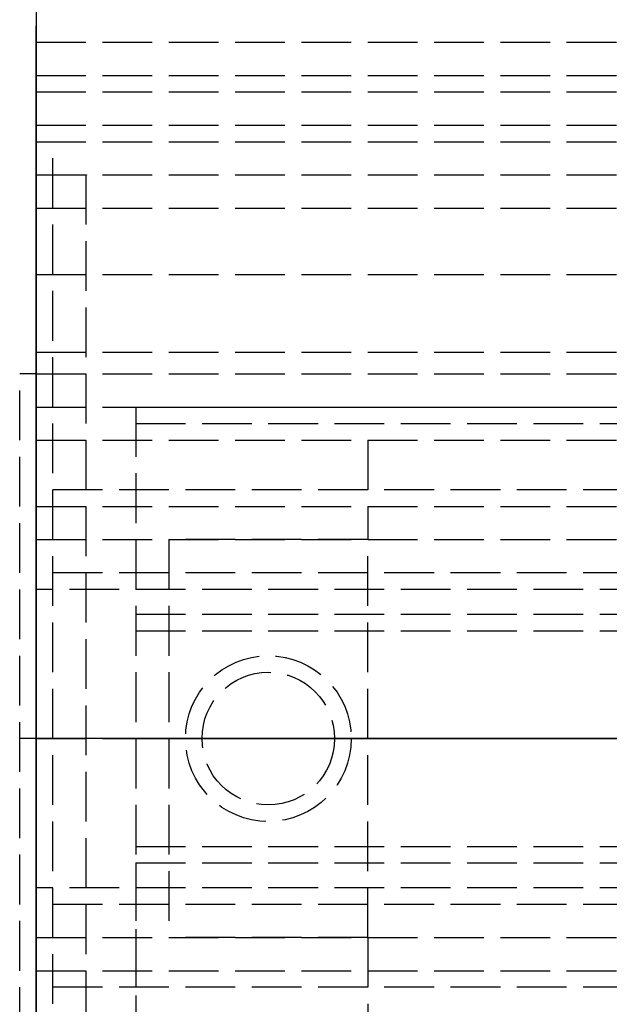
# Model space of a CAD drawing. Header units: millimetres. Extents: x 0 to 2050, y -94 to 94.
# Tile 3 of 12: x 0 to 17, y -8 to 22. Entities that reach past the tile are written whole.
import ezdxf

# ---------------------------------------------------------------- set-up
doc = ezdxf.new("R2010")
doc.units = ezdxf.units.MM
doc.header["$LTSCALE"] = 10
doc.linetypes.add('ALLCAD_Strich', pattern=[0.2, 0.15, -0.05])
for name, color, linetype in [('BESCH_KONT_sich_schn_ansi_2d', 40, 'Continuous'), ('BESCH_KONT_sich_schn_grun_2d', 10, 'Continuous'), ('BESCH_KONT_sich_schn_seit_2d', 160, 'Continuous')]:
    doc.layers.add(name, color=color, linetype=linetype)

msp = doc.modelspace()

# ---------------------------------------------------------------- linework, layer by layer
at = {"layer": 'BESCH_KONT_sich_schn_ansi_2d', "linetype": 'ALLCAD_Strich'}
for p, q in [((0, 0, 23.5), (-0.5, 0, 23.5)), ((-0.5, 0, 6), (-0.5, 0, 23.5)), ((0, 0, 6), (-0.5, 0, 6)), ((0, 0, 7), (0, 0, 6)), ((0, 0, 2312.5), (995, 0, 2312.5)), ((0, 0, 2312.5), (0, 0, 2360)), ((0, 0, 2360), (2050, 0, 2360)), ((2050, 0, 2410), (0, 0, 2410)), ((0, 0, 2410), (0, 0, 2360)), ((0, 0, 6), (0, 0, 7)), ((0, 0, 6), (995, 0, 6)), ((0, 0, 7), (0, 0, 2307)), ((0, 0, 7), (995, 0, 7)), ((995, 0, 2307), (0, 0, 2307)), ((0, 0, 2312), (80.5, 0, 2312)), ((0, 0, 2312), (0, 0, 2312.5)), ((10, 0, 21), (0, 0, 21)), ((10, 0, 22.5), (0, 0, 22.5)), ((0, 0, 2277), (3, 0, 2277)), ((0, 0, 23), (1055, 0, 23)), ((0, 0, 24), (1055, 0, 24)), ((0, 0, 2277), (3, 0, 2277)), ((0, 0, 24), (1055, 0, 24)), ((0, 0, 2346), (2050, 0, 2346)), ((0, 0, 2349), (2050, 0, 2349)), ((0, 0, 2352.5), (2050, 0, 2352.5)), ((0, 0, 2356.5), (2050, 0, 2356.5)), ((0, 0, 2358), (2050, 0, 2358)), ((0, 0, 2355.5), (2050, 0, 2355.5)), ((0, 0, 2357), (2050, 0, 2357)), ((0, 0, 2314), (2050, 0, 2314)), ((0, 0, 2315.5), (2050, 0, 2315.5)), ((253.907, 0, 2354.5), (0, 0, 2354.5)), ((2050, 0, 2353.5), (0, 0, 2353.5)), ((0, 0, 2348), (2050, 0, 2348)), ((0, 0, 2349.45), (2050, 0, 2349.45)), ((0, 0, 2347.5), (2050, 0, 2347.5)), ((32.5, 0, 2351), (0, 0, 2351)), ((0.002, 0, 7.003), (0.002, 0, 7.005)), ((0.002, 0, 2355.505), (0.002, 0, 2355.503)), ((0.002, 0, 2350.997), (0.002, 0, 2350.995)), ((0.003, 0, 7.008), (0.003, 0, 7.008)), ((0.003, 0, 7.007), (0.003, 0, 7.007)), ((0.003, 0, 7.002), (0.003, 0, 7.002)), ((0.003, 0, 2355.502), (0.003, 0, 2355.502)), ((0.003, 0, 2355.507), (0.003, 0, 2355.507)), ((0.003, 0, 2355.508), (0.003, 0, 2355.508)), ((0.003, 0, 2350.993), (0.003, 0, 2350.993)), ((0.003, 0, 2350.998), (0.003, 0, 2350.998)), ((0.003, 0, 2350.992), (0.003, 0, 2350.992)), ((0.004, 0, 7.005), (0.004, 0, 7.003)), ((0.004, 0, 2355.505), (0.004, 0, 2355.503)), ((0.004, 0, 2350.997), (0.004, 0, 2350.995)), ((0.006, 0, 7.003), (0.006, 0, 7.005)), ((0.006, 0, 2355.503), (0.006, 0, 2355.505)), ((0.006, 0, 2350.995), (0.006, 0, 2350.997)), ((0.007, 0, 7.006), (0.007, 0, 7.005)), ((0.007, 0, 2355.508), (0.007, 0, 2355.5)), ((0.007, 0, 2355.5), (0.009, 0, 2355.5)), ((0.011, 0, 2355.508), (0.007, 0, 2355.508)), ((0.007, 0, 2351), (0.007, 0, 2350.992)), ((0.007, 0, 2350.992), (0.009, 0, 2350.992)), ((0.011, 0, 2351), (0.007, 0, 2351)), ((0.009, 0, 7.003), (0.011, 0, 7.003)), ((0.009, 0, 7.005), (0.009, 0, 7.005)), ((0.013, 0, 7.008), (0.009, 0, 7.008)), ((0.009, 0, 2355.506), (0.01, 0, 2355.506)), ((0.01, 0, 2355.504), (0.009, 0, 2355.504)), ((0.009, 0, 2355.504), (0.009, 0, 2355.506)), ((0.009, 0, 2355.5), (0.009, 0, 2355.503)), ((0.009, 0, 2355.503), (0.011, 0, 2355.503)), ((0.009, 0, 2350.998), (0.01, 0, 2350.998)), ((0.01, 0, 2350.996), (0.009, 0, 2350.996)), ((0.009, 0, 2350.996), (0.009, 0, 2350.998)), ((0.009, 0, 2350.992), (0.009, 0, 2350.995)), ((0.009, 0, 2350.995), (0.011, 0, 2350.995)), ((0.01, 0, 7.006), (0.011, 0, 7.006)), ((0.011, 0, 7.004), (0.01, 0, 7.004)), ((0.011, 0, 7.003), (0.011, 0, 7)), ((0.011, 0, 7), (0.013, 0, 7)), ((0.011, 0, 7.006), (0.011, 0, 7.004)), ((0.011, 0, 2355.505), (0.011, 0, 2355.505)), ((0.011, 0, 2350.997), (0.011, 0, 2350.997)), ((0.013, 0, 7), (0.013, 0, 7.008)), ((0.013, 0, 2355.505), (0.013, 0, 2355.506)), ((0.013, 0, 2350.997), (0.013, 0, 2350.998)), ((0.014, 0, 7.005), (0.014, 0, 7.003)), ((0.014, 0, 2355.503), (0.014, 0, 2355.505)), ((0.014, 0, 2350.995), (0.014, 0, 2350.997)), ((0.016, 0, 7.003), (0.016, 0, 7.005)), ((0.016, 0, 2355.505), (0.016, 0, 2355.503)), ((0.016, 0, 2350.997), (0.016, 0, 2350.995)), ((0.017, 0, 7.008), (0.017, 0, 7.008)), ((0.017, 0, 7.007), (0.017, 0, 7.007)), ((0.017, 0, 7.002), (0.017, 0, 7.002)), ((0.017, 0, 2355.502), (0.017, 0, 2355.502)), ((0.017, 0, 2355.507), (0.017, 0, 2355.507)), ((0.017, 0, 2355.508), (0.017, 0, 2355.508)), ((0.017, 0, 2350.993), (0.017, 0, 2350.993)), ((0.017, 0, 2350.998), (0.017, 0, 2350.998)), ((0.017, 0, 2350.992), (0.017, 0, 2350.992)), ((0.018, 0, 7.005), (0.018, 0, 7.003)), ((0.018, 0, 2355.505), (0.018, 0, 2355.503)), ((0.018, 0, 2350.997), (0.018, 0, 2350.995)), ((0.02, 0, 7.003), (0.02, 0, 7.005)), ((0.02, 0, 2355.503), (0.02, 0, 2355.505)), ((0.02, 0, 2350.995), (0.02, 0, 2350.997)), ((80, 0, 2320), (0.5, 0, 2320)), ((0.5, 0, 2312.5), (0.5, 0, 2320)), ((1.5, 0, 2312.5), (1.5, 0, 2320)), ((1.502, 0, 2312.505), (1.502, 0, 2312.503)), ((1.503, 0, 2312.502), (1.503, 0, 2312.502)), ((1.503, 0, 2312.507), (1.503, 0, 2312.507)), ((1.503, 0, 2312.508), (1.503, 0, 2312.508)), ((1.504, 0, 2312.505), (1.504, 0, 2312.503)), ((1.506, 0, 2312.503), (1.506, 0, 2312.505)), ((1.507, 0, 2312.508), (1.507, 0, 2312.5)), ((1.507, 0, 2312.5), (1.509, 0, 2312.5)), ((1.511, 0, 2312.508), (1.507, 0, 2312.508)), ((1.509, 0, 2312.506), (1.51, 0, 2312.506)), ((1.51, 0, 2312.504), (1.509, 0, 2312.504)), ((1.509, 0, 2312.504), (1.509, 0, 2312.506)), ((1.509, 0, 2312.5), (1.509, 0, 2312.503)), ((1.509, 0, 2312.503), (1.511, 0, 2312.503)), ((1.511, 0, 2312.505), (1.511, 0, 2312.505)), ((1.513, 0, 2312.505), (1.513, 0, 2312.506)), ((1.514, 0, 2312.503), (1.514, 0, 2312.505)), ((1.516, 0, 2312.505), (1.516, 0, 2312.503)), ((1.517, 0, 2312.502), (1.517, 0, 2312.502)), ((1.517, 0, 2312.507), (1.517, 0, 2312.507)), ((1.517, 0, 2312.508), (1.517, 0, 2312.508)), ((1.518, 0, 2312.505), (1.518, 0, 2312.503)), ((1.52, 0, 2312.503), (1.52, 0, 2312.505)), ((3, 0, 2277.008), (3.005, 0, 2277.008)), ((3, 0, 2277.005), (3.005, 0, 2277.005)), ((3, 0, 2277.005), (3.005, 0, 2277.005)), ((3, 0, 2277.004), (3.005, 0, 2277.004)), ((3.005, 0, 2277.006), (3, 0, 2277.006)), ((3, 0, 2277), (3.005, 0, 2277)), ((3, 0, 2277.003), (3.005, 0, 2277.003)), ((3, 0, 2277.005), (3.005, 0, 2277.005)), ((3, 0, 2277.006), (3.005, 0, 2277.006)), ((3, 0, 2277.002), (3.005, 0, 2277.002)), ((3, 0, 2277.008), (3.005, 0, 2277.008)), ((3, 0, 2277.005), (3.005, 0, 2277.005)), ((3, 0, 2277.003), (3.005, 0, 2277.003)), ((3, 0, 2277), (3.005, 0, 2277)), ((3, 0, 2277.007), (3.005, 0, 2277.007)), ((3, 0, 2307), (3, 0, 2277)), ((3, 0, 2290), (136, 0, 2290)), ((3, 0, 2305), (136, 0, 2305)), ((3, 0, 2288), (136, 0, 2288)), ((3, 0, 2306), (136, 0, 2306)), ((3, 0, 2307), (3, 0, 2306)), ((3, 0, 2305), (136, 0, 2305)), ((3, 0, 2290), (136, 0, 2290)), ((3, 0, 2277), (3, 0, 2283)), ((140, 0, 2283), (3, 0, 2283)), ((3.005, 0, 2277.008), (3.005, 0, 2277.005)), ((3.005, 0, 2277.003), (3.005, 0, 2277.005)), ((3.005, 0, 2277.003), (3.005, 0, 2277)), ((10, 0, 2354.5), (4, 0, 2354.5)), ((4, 0, 2356.5), (4, 0, 2354.5)), ((4.5, 0, 2350.5), (9.5, 0, 2350.5)), ((4.5, 0, 2351), (4.5, 0, 2350.5)), ((5, 0, 2356.5), (5, 0, 2351)), ((5, 0, 2356.5), (5, 0, 2354.5)), ((5, 0, 2353.5), (5, 0, 2351)), ((9, 0, 2356.5), (9, 0, 2351)), ((9, 0, 2356.5), (9, 0, 2354.5)), ((9, 0, 2353.5), (9, 0, 2351)), ((9.5, 0, 2351), (9.5, 0, 2350.5)), ((10, 0, 22.5), (10, 0, 6)), ((10, 0, 2354.5), (10, 0, 2356.5))]:
    msp.add_line(p, q, dxfattribs=at)
at = {"layer": 'BESCH_KONT_sich_schn_ansi_2d', "linetype": 'ALLCAD_Strich', "extrusion": (0, -1, 0)}
for centre, radius, start, end in [((0.003, 7.005), 0.00271, 90, 180), ((0.003, 7.003), 0.00271, 180, 270), ((0.003, 2355.503), 0.00116, 180, 270), ((0.003, 2355.505), 0.00116, 90, 180), ((0.003, 2350.995), 0.00116, 180, 270), ((0.003, 2350.997), 0.00116, 90, 180), ((0.003, 7.003), 0.00271, 270, 360), ((0.003, 7.005), 0.00271, 0, 90), ((0.003, 2355.503), 0.00271, 270, 0), ((0.003, 2355.505), 0.00271, 0, 90), ((0.003, 2350.995), 0.00271, 270, 0), ((0.003, 2350.997), 0.00271, 360, 90), ((0.009, 7.006), 0.00217, 90, 180), ((0.009, 7.005), 0.00217, 180, 270), ((0.011, 2355.505), 0.00217, 270, 0), ((0.011, 2355.506), 0.00217, 360, 90), ((0.011, 2350.997), 0.00217, 270, 360), ((0.011, 2350.998), 0.00217, 0, 90), ((0.017, 7.005), 0.00271, 90, 180), ((0.017, 7.003), 0.00271, 180, 270), ((0.017, 2355.503), 0.00116, 180, 270), ((0.017, 2355.505), 0.00116, 90, 180), ((0.017, 2350.995), 0.00116, 180, 270), ((0.017, 2350.997), 0.00116, 90, 180), ((0.017, 7.003), 0.00271, 270, 360), ((0.017, 7.005), 0.00271, 0, 90), ((0.017, 2355.503), 0.00271, 270, 0), ((0.017, 2355.505), 0.00271, 0, 90), ((0.017, 2350.995), 0.00271, 270, 0), ((0.017, 2350.997), 0.00271, 360, 90), ((1.503, 2312.503), 0.00116, 180, 270), ((1.503, 2312.505), 0.00116, 90, 180), ((1.503, 2312.503), 0.00271, 270, 0), ((1.503, 2312.505), 0.00271, 360, 90), ((1.511, 2312.505), 0.00217, 270, 360), ((1.511, 2312.506), 0.00217, 0, 90), ((1.517, 2312.503), 0.00116, 180, 270), ((1.517, 2312.505), 0.00116, 90, 180), ((1.517, 2312.503), 0.00271, 270, 0), ((1.517, 2312.505), 0.00271, 360, 90)]:
    msp.add_arc(centre, radius, start, end, dxfattribs=at)
at = {"layer": 'BESCH_KONT_sich_schn_ansi_2d', "linetype": 'ALLCAD_Strich', "extrusion": (0, 1, 0)}
for centre, radius, start, end in [((-0.003, 2355.505), 0.00271, 0, 90), ((-0.003, 2355.503), 0.00271, 270, 0), ((-0.003, 2350.997), 0.00271, 360, 90), ((-0.003, 2350.995), 0.00271, 270, 0), ((-20, 2346.5), 20, 270, 360), ((-0.003, 7.005), 0.00116, 360, 90), ((-0.003, 7.003), 0.00116, 270, 0), ((-0.003, 7.005), 0.00116, 90, 180), ((-0.003, 7.003), 0.00116, 180, 270), ((-0.003, 2355.505), 0.00116, 90, 180), ((-0.003, 2355.503), 0.00116, 180, 270), ((-0.003, 2350.997), 0.00116, 90, 180), ((-0.003, 2350.995), 0.00116, 180, 270), ((-0.01, 7.005), 0.00093, 270, 0), ((-0.01, 7.005), 0.00093, 0, 90), ((-0.01, 2355.505), 0.00093, 90, 180), ((-0.01, 2355.505), 0.00093, 180, 270), ((-0.01, 2350.997), 0.00093, 90, 180), ((-0.01, 2350.997), 0.00093, 180, 270), ((-0.017, 2355.505), 0.00271, 0, 90), ((-0.017, 2355.503), 0.00271, 270, 0), ((-0.017, 2350.997), 0.00271, 360, 90), ((-0.017, 2350.995), 0.00271, 270, 0), ((-0.017, 7.005), 0.00116, 360, 90), ((-0.017, 7.003), 0.00116, 270, 0), ((-0.017, 7.005), 0.00116, 90, 180), ((-0.017, 7.003), 0.00116, 180, 270), ((-0.017, 2355.505), 0.00116, 90, 180), ((-0.017, 2355.503), 0.00116, 180, 270), ((-0.017, 2350.997), 0.00116, 90, 180), ((-0.017, 2350.995), 0.00116, 180, 270), ((-1.503, 2312.505), 0.00271, 360, 90), ((-1.503, 2312.503), 0.00271, 270, 0), ((-1.503, 2312.505), 0.00116, 90, 180), ((-1.503, 2312.503), 0.00116, 180, 270), ((-1.51, 2312.505), 0.00093, 90, 180), ((-1.51, 2312.505), 0.00093, 180, 270), ((-1.517, 2312.505), 0.00271, 360, 90), ((-1.517, 2312.503), 0.00271, 270, 0), ((-1.517, 2312.505), 0.00116, 90, 180), ((-1.517, 2312.503), 0.00116, 180, 270)]:
    msp.add_arc(centre, radius, start, end, dxfattribs=at)
at = {"layer": 'BESCH_KONT_sich_schn_grun_2d', "linetype": 'ALLCAD_Strich'}
for p, q in [((0, 94), (0, -94)), ((0, 21), (2050, 21)), ((0, 20), (1055, 20)), ((0, 19.5), (2050, 19.5)), ((0.003, 19.495), (0, 19.495)), ((0.002, 19.5), (0.002, 19.495)), ((0.003, 19.5), (0.003, 19.495)), ((0.003, 19.5), (0.003, 19.495)), ((0.003, 19.5), (0.003, 19.495)), ((0.003, 19.5), (0.003, 19.495)), ((0.003, 19.495), (0.006, 19.495)), ((0.003, 19.495), (0.003, 19.495)), ((0.004, 19.5), (0.004, 19.495)), ((0.006, 19.5), (0.006, 19.495)), ((0.007, 19.5), (0.007, 19.495)), ((0.011, 19.495), (0.007, 19.495)), ((0.009, 19.495), (0.009, 19.5)), ((0.009, 19.5), (0.009, 19.495)), ((0.01, 19.5), (0.01, 19.495)), ((0.011, 19.5), (0.011, 19.495)), ((0.011, 19.5), (0.011, 19.495)), ((0.011, 19.495), (0.013, 19.495)), ((0.013, 19.5), (0.013, 19.495)), ((0.014, 19.5), (0.014, 19.495)), ((0.017, 19.495), (0.014, 19.495)), ((0.016, 19.5), (0.016, 19.495)), ((0.017, 19.5), (0.017, 19.495)), ((0.017, 19.5), (0.017, 19.495)), ((0.017, 19.5), (0.017, 19.495)), ((0.017, 19.5), (0.017, 19.495)), ((0.017, 19.495), (0.02, 19.495)), ((0.017, 19.495), (0.017, 19.495)), ((0.018, 19.5), (0.018, 19.495)), ((0.02, 19.5), (0.02, 19.495)), ((0, 18.5), (2050, 18.5)), ((0, 18), (2050, 18)), ((0.5, -18), (0.5, 18)), ((0, 17), (2050, 17)), ((1.5, 17), (1.5, -17)), ((1.503, 16.995), (1.5, 16.995)), ((1.502, 17), (1.502, 16.995)), ((1.503, 17), (1.503, 16.995)), ((1.503, 17), (1.503, 16.995)), ((1.503, 17), (1.503, 16.995)), ((1.503, 17), (1.503, 16.995)), ((1.503, 16.995), (1.506, 16.995)), ((1.503, 16.995), (1.503, 16.995)), ((1.504, 17), (1.504, 16.995)), ((1.506, 17), (1.506, 16.995)), ((1.507, 17), (1.507, 16.995)), ((1.511, 16.995), (1.507, 16.995)), ((1.509, 16.995), (1.509, 17)), ((1.509, 17), (1.509, 16.995)), ((1.51, 17), (1.51, 16.995)), ((1.511, 17), (1.511, 16.995)), ((1.511, 17), (1.511, 16.995)), ((1.511, 16.995), (1.513, 16.995)), ((1.513, 17), (1.513, 16.995)), ((1.514, 17), (1.514, 16.995)), ((1.517, 16.995), (1.514, 16.995)), ((1.516, 17), (1.516, 16.995)), ((1.517, 17), (1.517, 16.995)), ((1.517, 17), (1.517, 16.995)), ((1.517, 17), (1.517, 16.995)), ((1.517, 17), (1.517, 16.995)), ((1.517, 16.995), (1.52, 16.995)), ((1.517, 16.995), (1.517, 16.995)), ((1.518, 17), (1.518, 16.995)), ((1.52, 17), (1.52, 16.995)), ((0, 16), (2050, 16)), ((0, 14), (2050, 14)), ((0, 11.65), (2050, 11.65)), ((0, 11), (-0.5, 11)), ((-0.5, -11), (-0.5, 11)), ((0, 11), (2050, 11)), ((0.003, 10.005), (0, 10.005)), ((0, 10), (3, 10)), ((0, 10), (140, 10)), ((0.002, 10), (0.002, 10.005)), ((0.003, 10), (0.003, 10.005)), ((0.003, 10), (0.003, 10.005)), ((0.003, 10.005), (0.003, 10.005)), ((0.003, 10.005), (0.006, 10.005)), ((0.003, 10), (0.003, 10.005)), ((0.003, 10), (0.003, 10.005)), ((0.004, 10), (0.004, 10.005)), ((0.006, 10), (0.006, 10.005)), ((0.009, 10.005), (0.007, 10.005)), ((0.007, 10), (0.007, 10.005)), ((0.009, 10.005), (0.013, 10.005)), ((0.009, 10), (0.009, 10.005)), ((0.009, 10), (0.009, 10.005)), ((0.01, 10), (0.01, 10.005)), ((0.011, 10.005), (0.011, 10)), ((0.011, 10), (0.011, 10.005)), ((0.013, 10), (0.013, 10.005)), ((0.014, 10), (0.014, 10.005)), ((0.017, 10.005), (0.014, 10.005)), ((0.016, 10), (0.016, 10.005)), ((0.017, 10), (0.017, 10.005)), ((0.017, 10), (0.017, 10.005)), ((0.017, 10.005), (0.017, 10.005)), ((0.017, 10.005), (0.02, 10.005)), ((0.017, 10), (0.017, 10.005)), ((0.017, 10), (0.017, 10.005)), ((0.018, 10), (0.018, 10.005)), ((0.02, 10), (0.02, 10.005)), ((3, 10), (3, -10)), ((3, 10), (3, 3.75)), ((3, 10), (136, 10)), ((3, 9.998), (3.005, 9.998)), ((3, 9.997), (3.005, 9.997)), ((3, 9.997), (3.005, 9.997)), ((3, 9.997), (3.005, 9.997)), ((3, 9.997), (3.005, 9.997)), ((3, 9.996), (3.005, 9.996)), ((3, 9.994), (3.005, 9.994)), ((3, 9.993), (3.005, 9.993)), ((3, 9.991), (3.005, 9.991)), ((3, 9.991), (3.005, 9.991)), ((3, 9.99), (3.005, 9.99)), ((3.005, 9.989), (3, 9.989)), ((3, 9.989), (3.005, 9.989)), ((3, 9.987), (3.005, 9.987)), ((3, 9.986), (3.005, 9.986)), ((3, 9.984), (3.005, 9.984)), ((3, 9.983), (3.005, 9.983)), ((3, 9.983), (3.005, 9.983)), ((3, 9.983), (3.005, 9.983)), ((3, 9.983), (3.005, 9.983)), ((3, 9.982), (3.005, 9.982)), ((3, 9.98), (3.005, 9.98)), ((3.005, 9.997), (3.005, 10)), ((3.005, 9.997), (3.005, 9.997)), ((3.005, 9.997), (3.005, 9.994)), ((3.005, 9.991), (3.005, 9.993)), ((3.005, 9.991), (3.005, 9.987)), ((3.005, 9.983), (3.005, 9.986)), ((3.005, 9.983), (3.005, 9.983)), ((3.005, 9.983), (3.005, 9.98)), ((3, 9.5), (80, 9.5)), ((0, 9), (1055, 9)), ((10, 9), (10, 6)), ((2050, 7.5), (0, 7.5)), ((0, 7), (35, 7)), ((0, 6), (2050, 6)), ((10, 6), (4, 6)), ((4, 6), (4, -6)), ((10, -6), (10, 6)), ((2050, 5), (0, 5)), ((0.003, 4.5), (0, 4.5)), ((0.003, 4.495), (0, 4.495)), ((0.002, 4.5), (0.002, 4.495)), ((0.017, 4.5), (0.003, 4.5)), ((0.003, 4.5), (0.003, 4.5)), ((0.003, 4.5), (0.003, 4.495)), ((0.003, 4.5), (0.003, 4.495)), ((0.003, 4.5), (0.003, 4.495)), ((0.003, 4.5), (0.003, 4.5)), ((0.003, 4.5), (0.003, 4.5)), ((0.003, 4.495), (0.003, 4.5)), ((0.003, 4.495), (0.006, 4.495)), ((0.003, 4.495), (0.003, 4.495)), ((0.004, 4.5), (0.004, 4.495)), ((0.006, 4.5), (0.006, 4.495)), ((0.007, 4.5), (0.007, 4.495)), ((0.011, 4.495), (0.007, 4.495)), ((0.009, 4.495), (0.009, 4.5)), ((0.009, 4.5), (0.009, 4.495)), ((0.01, 4.5), (0.01, 4.495)), ((0.011, 4.5), (0.011, 4.495)), ((0.011, 4.5), (0.011, 4.495)), ((0.011, 4.495), (0.013, 4.495)), ((0.013, 4.5), (0.013, 4.495)), ((0.014, 4.5), (0.014, 4.495)), ((0.017, 4.495), (0.014, 4.495)), ((0.016, 4.5), (0.016, 4.495)), ((32.5, 4.5), (0.017, 4.5)), ((0.017, 4.495), (0.017, 4.5)), ((0.017, 4.5), (0.017, 4.495)), ((0.017, 4.5), (0.017, 4.5)), ((0.017, 4.5), (0.017, 4.495)), ((0.017, 4.5), (0.017, 4.495)), ((0.017, 4.5), (0.017, 4.5)), ((0.017, 4.5), (0.017, 4.5)), ((0.017, 4.495), (0.017, 4.495)), ((0.017, 4.495), (0.02, 4.495)), ((0.018, 4.5), (0.018, 4.495)), ((0.02, 4.5), (0.02, 4.495)), ((3, 3.75), (136, 3.75)), ((3, 3.25), (136, 3.25)), ((3, -3.25), (136, -3.25)), ((3, -3.75), (3, -10)), ((3, -3.75), (136, -3.75)), ((32.5, -4.5), (0, -4.5)), ((2050, -5), (0, -5)), ((0, -6), (2050, -6)), ((10, -6), (4, -6)), ((10, -6), (10, -9)), ((0, -7), (35, -7)), ((2050, -7.5), (0, -7.5))]:
    msp.add_line(p, q, dxfattribs=at)
for radius in [2.5, 2, 2]:
    msp.add_circle((7, 0), radius, dxfattribs=at)
at = {"layer": 'BESCH_KONT_sich_schn_seit_2d', "linetype": 'ALLCAD_Strich'}
for p, q in [((0, -94, 2360), (0, 94, 2360)), ((0, 94, 2410), (0, -94, 2410)), ((0, 21, 2357), (0, 19.5, 2357)), ((0, 21, 2314), (0, 21, 2357)), ((0, 19.5, 2314), (0, 21, 2314)), ((0, 10, 2307), (0, 20, 2307)), ((0, 20, 7), (0, 20, 2307)), ((0, 20, 7), (0, 11, 7)), ((0, 19.5, 2357), (0, 19.5, 2355.505)), ((0, 19.5, 2355.503), (0, 19.495, 2355.503)), ((0, 19.5, 2355.505), (0, 19.495, 2355.505)), ((0, 19.5, 2355.508), (0, 19.495, 2355.508)), ((0, 19.5, 2355.503), (0, 19.5, 2355.5)), ((0, 19.5, 2355.5), (0, 18.5, 2355.5)), ((0, 19.5, 2315.5), (0, 19.5, 2314)), ((0, 18.5, 2315.5), (0, 19.5, 2315.5)), ((0, 19.495, 2355.506), (0, 19.5, 2355.506)), ((0, 19.5, 2355.508), (0, 19.495, 2355.508)), ((0, 19.5, 2355.5), (0, 19.495, 2355.5)), ((0, 19.5, 2355.506), (0, 19.495, 2355.506)), ((0, 19.5, 2355.505), (0, 19.495, 2355.505)), ((0, 19.5, 2355.503), (0, 19.495, 2355.503)), ((0, 19.5, 2355.504), (0, 19.495, 2355.504)), ((0, 19.5, 2355.505), (0, 19.495, 2355.505)), ((0, 19.5, 2355.505), (0, 19.495, 2355.505)), ((0, 19.5, 2355.507), (0, 19.495, 2355.507)), ((0, 19.5, 2355.505), (0, 19.5, 2355.503)), ((0, 19.5, 2355.502), (0, 19.495, 2355.502)), ((0, 19.495, 2355.508), (0, 19.495, 2355.505)), ((0, 19.495, 2355.503), (0, 19.495, 2355.505)), ((0, 19.495, 2355.503), (0, 19.495, 2355.5)), ((0, -18.5, 2312.5), (0, 18.5, 2312.5)), ((0, 18.5, 2312), (0, 18.5, 2312.5)), ((0, 18.5, 2312), (0, -18.5, 2312)), ((0, 17, 2358), (0, 18.5, 2358)), ((0, 18.5, 2355.5), (0, 18.5, 2358)), ((0, 18.5, 2312.5), (0, 18.5, 2315.5)), ((0, 18, 2312.5), (0, 18.5, 2312.5)), ((0, -18, 2320), (0, 18, 2320)), ((0, 18, 2346), (0, 18, 2312.5)), ((0, 18, 2352.5), (0, 18, 2349)), ((0, 18, 2352.5), (0, 14, 2356.5)), ((0, 16, 2348), (0, 18, 2349)), ((0, 18, 2346), (0, 14, 2346)), ((0, 16.375, 2317), (0, 18, 2317)), ((0, 17, 2360), (0, -17, 2360)), ((0, 17, 2358), (0, 17, 2360)), ((0, 16.995, 2312.506), (0, 17, 2312.506)), ((0, 17, 2312.508), (0, 16.995, 2312.508)), ((0, 17, 2312.5), (0, 16.995, 2312.5)), ((0, 17, 2312.506), (0, 16.995, 2312.506)), ((0, 17, 2312.505), (0, 16.995, 2312.505)), ((0, 17, 2312.503), (0, 16.995, 2312.503)), ((0, 17, 2312.504), (0, 16.995, 2312.504)), ((0, 17, 2312.505), (0, 16.995, 2312.505)), ((0, 17, 2312.505), (0, 16.995, 2312.505)), ((0, 17, 2312.505), (0, 17, 2320)), ((0, 17, 2312.507), (0, 16.995, 2312.507)), ((0, 17, 2312.505), (0, 17, 2312.503)), ((0, 17, 2312.502), (0, 16.995, 2312.502)), ((0, 16.995, 2312.503), (0, 17, 2312.503)), ((0, 16.995, 2312.505), (0, 17, 2312.505)), ((0, 17, 2312.508), (0, 16.995, 2312.508)), ((0, 17, 2312.5), (0, 17, 2312.503)), ((0, 16.995, 2312.508), (0, 16.995, 2312.505)), ((0, 16.995, 2312.503), (0, 16.995, 2312.505)), ((0, 16.995, 2312.503), (0, 16.995, 2312.5)), ((0, 9.5, 2313.942), (0, 16.375, 2315.86)), ((0, 16.375, 2315.86), (0, 16.375, 2317)), ((0, 16.25, 2324.523), (0, 16.25, 2334.523)), ((0, 16.25, 2334.523), (0, 16, 2334.523)), ((0, 16.25, 2324.523), (0, 16, 2324.523)), ((0, 16, 2343.291), (0, 16, 2320)), ((0, 16, 2343.291), (0, 8, 2345.523)), ((0, 11.65, 2349.45), (0, 16, 2348)), ((0, 16, 2331.523), (0, 8, 2331.523)), ((0, 16, 2327.523), (0, 8, 2327.523)), ((0, 16, 2320), (0, 16, 2315.756)), ((0, 8, 2327.023), (0, 16, 2327.023)), ((0, 8, 2332.023), (0, 16, 2332.023)), ((0, 15.25, 2319.773), (0, 13.285, 2319.773)), ((0, -15.25, 2315.773), (0, 15.25, 2315.773)), ((0, 15.25, 2315.773), (0, 15.25, 2319.773)), ((0, 7.5, 2356.5), (0, 14, 2356.5)), ((0, 14, 2346), (0, 11, 2347.5)), ((0, -13.285, 2319.773), (0, 13.285, 2319.773)), ((0, 11, 2347.5), (0, 11.65, 2349.45)), ((0, 11, 23.5), (0, 11, 6)), ((0, -11, 23.5), (0, 11, 23.5)), ((0, 11, 6), (0, -11, 6)), ((0, 10, 7), (0, 11, 7)), ((0, 11, 7), (0, 10, 7)), ((0, 10, 7.006), (0, 10.005, 7.006)), ((0, 10, 7.008), (0, 10.005, 7.008)), ((0, 10, 7.006), (0, 10.005, 7.006)), ((0, 10, 7.005), (0, 10.005, 7.005)), ((0, 10, 7.003), (0, 10.005, 7.003)), ((0, 10, 7), (0, 10.005, 7)), ((0, 10, 7.004), (0, 10.005, 7.004)), ((0, 10, 7.005), (0, 10.005, 7.005)), ((0, 10, 7.005), (0, 10.005, 7.005)), ((0, 10, 7.007), (0, 10.005, 7.007)), ((0, 10, 7.002), (0, 10.005, 7.002)), ((0, 10, 7.003), (0, 10.005, 7.003)), ((0, 10.005, 7.003), (0, 10.005, 7)), ((0, 10, 7.008), (0, 10.005, 7.008)), ((0, 10.005, 7.008), (0, 10.005, 7.005)), ((0, 10, 7.005), (0, 10.005, 7.005)), ((0, 10.005, 7.003), (0, 10.005, 7.005)), ((0, -10, 2307), (0, 10, 2307)), ((0, 10, 2307), (0, 10, 2277)), ((0, 10, 2277), (0, -10, 2277)), ((0, 10, 24), (0, 10, 23.5)), ((0, -10, 24), (0, 10, 24)), ((0, -10, 2277), (0, 10, 2277)), ((0, 10, 2277), (0, 10, 2307)), ((0, 10, 23.5), (0, 10, 24)), ((0, 10, 24), (0, -10, 24)), ((0, 9.5, 2306), (0, 10, 2306)), ((0, 10, 23.5), (0, 10, 7.005)), ((0, 10, 7.003), (0, 10, 7)), ((0, 10, 2283), (0, -10, 2283)), ((0, 10, 7), (0, 10, 23.5)), ((0, 9.998, 2277.003), (0, 9.998, 2277.005)), ((0, 9.997, 2277.002), (0, 9.997, 2277.002)), ((0, 9.997, 2277.008), (0, 9.997, 2277.008)), ((0, 9.997, 2277.007), (0, 9.997, 2277.007)), ((0, 9.996, 2277.005), (0, 9.996, 2277.003)), ((0, 9.994, 2277.003), (0, 9.994, 2277.005)), ((0, 9.993, 2277.006), (0, 9.993, 2277.005)), ((0, 9.987, 2277.008), (0, 9.991, 2277.008)), ((0, 9.991, 2277.005), (0, 9.991, 2277.005)), ((0, 9.991, 2277.003), (0, 9.989, 2277.003)), ((0, 9.989, 2277.004), (0, 9.99, 2277.004)), ((0, 9.99, 2277.006), (0, 9.989, 2277.006)), ((0, 9.989, 2277.006), (0, 9.989, 2277.004)), ((0, 9.989, 2277), (0, 9.987, 2277)), ((0, 9.989, 2277.003), (0, 9.989, 2277)), ((0, 9.987, 2277), (0, 9.987, 2277.008)), ((0, 9.986, 2277.005), (0, 9.986, 2277.003)), ((0, 9.984, 2277.003), (0, 9.984, 2277.005)), ((0, 9.983, 2277.002), (0, 9.983, 2277.002)), ((0, 9.983, 2277.008), (0, 9.983, 2277.008)), ((0, 9.983, 2277.007), (0, 9.983, 2277.007)), ((0, 9.982, 2277.005), (0, 9.982, 2277.003)), ((0, 9.98, 2277.003), (0, 9.98, 2277.005)), ((0, 9.5, 2313.942), (0, 8, 2313.523)), ((0, 9.5, 2288), (0, 9.5, 2306)), ((0, 3.25, 2288), (0, 9.5, 2288)), ((0, 9.5, 2312.5), (0, 9.5, 2313.942)), ((0, -9), (0, 9)), ((0, 9, 2), (0, -9, 2)), ((0, 9), (0, 9, 2)), ((0, 9, 22.5), (0, 9, 6)), ((0, -9, 22.5), (0, 9, 22.5)), ((0, 9, 6), (0, 9, 23)), ((0, 9, 23), (0, -9, 23)), ((0, 8.25, 2324.023), (0, 8.25, 2330.023)), ((0, 8.25, 2330.023), (0, 8, 2330.023)), ((0, 8.25, 2324.023), (0, 8, 2324.023)), ((0, -8.21, 2323.625), (0, 8.21, 2323.625)), ((0, 8, 2311.023), (0, 4, 2311.023)), ((0, 8, 2311.023), (0, 8, 2312)), ((0, 8, 2343.523), (0, 7, 2343.523)), ((0, 8, 2331.523), (0, 7.25, 2331.523)), ((0, 8, 2327.523), (0, 7.25, 2327.523)), ((0, 8, 2334.023), (0, 7, 2334.023)), ((0, 7, 2342.023), (0, 8, 2342.023)), ((0, 8, 2345.523), (0, 8, 2320)), ((0, 8, 2312), (0, 8, 2313.523)), ((0, 6.25, 2325.023), (0, 8, 2325.023)), ((0, 6.25, 2329.023), (0, 8, 2329.023)), ((0, 8, 2320), (0, 8, 2313.523)), ((0, 6.25, 2325.023), (0, 8, 2325.023)), ((0, 6.25, 2329.023), (0, 8, 2329.023)), ((0, 7.5, 2320), (0, 7.5, 2324.773)), ((0, 7.5, 2353.5), (0, 5, 2353.5)), ((0, 7.5, 2356.5), (0, 7.5, 2353.5)), ((0, -7.5, 7), (0, 7.5, 7)), ((0, 7.5, 7), (0, 7.5, 21)), ((0, 7.5, 21), (0, -7.5, 21)), ((0, -7.5, 2324.773), (0, 7.5, 2324.773)), ((0, 7.5, 2319.523), (0, 7.5, 2320)), ((0, 6.25, 2319.523), (0, 7.5, 2319.523)), ((0, 7.5, 2319.523), (0, -7.5, 2319.523)), ((0, 7.5, 2319.523), (0, 7.5, 2319.523)), ((0, -7.5, 2305), (0, 7.5, 2305)), ((0, 7.5, 2305), (0, 7.5, 2290)), ((0, 7.5, 2290), (0, -7.5, 2290)), ((0, 7.5, 2290), (0, -7.5, 2290)), ((0, 7.5, 2305), (0, 7.5, 2290)), ((0, 3.75, 2305), (0, 7.5, 2305)), ((0, 7.25, 2333.523), (0, 7.25, 2325.523)), ((0, 7.25, 2333.523), (0, 7, 2333.523)), ((0, 7.25, 2325.523), (0, 6.25, 2325.523)), ((0, 7.25, 2331.523), (0, -7.25, 2331.523)), ((0, 7.25, 2327.523), (0, -7.25, 2327.523)), ((0, 7.25, 2332.023), (0, 6.25, 2332.023)), ((0, 7.25, 2327.023), (0, 6.25, 2327.023)), ((0, 7, 2353.5), (0, -7, 2353.5)), ((0, 7, 2346.5), (0, 7, 2353.5)), ((0, 7, 2346.5), (0, 4.5, 2346.5)), ((0, 7, 2346.5), (0, 7, 2326.5)), ((0, 7, 2326.5), (0, 4.5, 2326.5)), ((0, 7, 2343.523), (0, -7, 2343.523)), ((0, 7, 2334.023), (0, 6.25, 2334.023)), ((0, 6.25, 2342.023), (0, 7, 2342.023)), ((0, 7, 2333.523), (0, 6.25, 2333.523)), ((0, 7, 16), (0, -7, 16)), ((0, 7, 16), (0, 7, 7)), ((0, 6.5, 2324.023), (0, 6.25, 2324.023)), ((0, 6.5, 2325.523), (0, 6.5, 2324.023)), ((0, 6.5, 2334.023), (0, 6.5, 2342.023)), ((0, 6.5, 2334.023), (0, 6.5, 2325.523)), ((0, 6.25, 2326.5), (0, 6.25, 2320)), ((0, 6.25, 2318.523), (0, -6.25, 2318.523)), ((0, 6.25, 2329.523), (0, -6.25, 2329.523)), ((0, 6.25, 2341.983), (0, -6.25, 2341.983)), ((0, 6.25, 2313.523), (0, 6.25, 2313.518)), ((0, 6.247, 2313.518), (0, 6.25, 2313.518)), ((0, 6.25, 2313.523), (0, 6.25, 2313.518)), ((0, 6.25, 2313.523), (0, 6.247, 2313.523)), ((0, -6.25, 2342.023), (0, 6.25, 2342.023)), ((0, -6.25, 2334.023), (0, 6.25, 2334.023)), ((0, 6.25, 2319.523), (0, 6.25, 2313.523)), ((0, 6.25, 2332.023), (0, 6.25, 2326.5)), ((0, 6.25, 2320), (0, 6.25, 2319.523)), ((0, 6.25, 2332.023), (0, 6.25, 2342.023)), ((0, -6.25, 2332.023), (0, 6.25, 2332.023)), ((0, -6.25, 2319.523), (0, 6.25, 2319.523)), ((0, -6.25, 2327.023), (0, 6.25, 2327.023)), ((0, 6.25, 2329.023), (0, -6.25, 2329.023)), ((0, 6.25, 2325.023), (0, -6.25, 2325.023)), ((0, 6.25, 2334.023), (0, 0, 2334.023)), ((0, 6.25, 2324.023), (0, 0, 2324.023)), ((0, 6.25, 2329.523), (0, -6.25, 2329.523)), ((0, 6.25, 2318.523), (0, -6.25, 2318.523)), ((0, 6.25, 2318.494), (0, -6.25, 2318.494)), ((0, 6.248, 2313.523), (0, 6.248, 2313.518)), ((0, 6.247, 2313.523), (0, 6.247, 2313.518)), ((0, 6.247, 2313.518), (0, 6.245, 2313.518)), ((0, 6.247, 2313.523), (0, 6.247, 2313.518)), ((0, 6.247, 2313.523), (0, 6.245, 2313.523)), ((0, 6.246, 2313.523), (0, 6.246, 2313.518)), ((0, 6.245, 2313.523), (0, 6.245, 2313.518)), ((0, 6.245, 2313.523), (0, 6.245, 2313.518)), ((0, 6.245, 2313.523), (0, 6.245, 2313.518)), ((0, 6.245, 2313.523), (0, -6.25, 2313.523)), ((0, 6.242, 2313.518), (0, 6.245, 2313.518)), ((0, 6.245, 2313.523), (0, 6.245, 2313.518)), ((0, 6.244, 2313.518), (0, 6.244, 2313.523)), ((0, 6.244, 2313.523), (0, 6.244, 2313.518)), ((0, 6.243, 2313.523), (0, 6.243, 2313.518)), ((0, 6.242, 2313.523), (0, 6.242, 2313.518)), ((0, 6.242, 2313.523), (0, 6.242, 2313.518)), ((0, 6, 2356.5), (0, -6, 2356.5)), ((0, 5, 2354.5), (0, 6, 2354.5)), ((0, 6, 2354.5), (0, 6, 2356.5)), ((0, 5.998, 2356.5), (0, 5.998, 2354.5)), ((0, 5.5), (0, 5.5, 2)), ((0, 5, 2353.5), (0, 5, 2354.5)), ((0, -5, 2354.5), (0, 5, 2354.5)), ((0, 4.5, 2350.995), (0, 4.5, 2346.5)), ((0, 4.5, 2326.5), (0, 4.5, 2346.5)), ((0, 4.5, 2350.992), (0, 4.495, 2350.992)), ((0, 4.5, 2350.995), (0, 4.495, 2350.995)), ((0, 4.5, 2350.997), (0, 4.495, 2350.997)), ((0, -4.5, 2351), (0, 4.5, 2351)), ((0, 4.5, 2351), (0, 4.5, 2350.997)), ((0, 4.5, 2326.5), (0, -4.5, 2326.5)), ((0, 4.495, 2350.998), (0, 4.5, 2350.998)), ((0, 4.5, 2351), (0, 4.495, 2351)), ((0, 4.5, 2350.992), (0, 4.495, 2350.992)), ((0, 4.5, 2350.998), (0, 4.495, 2350.998)), ((0, 4.5, 2350.997), (0, 4.495, 2350.997)), ((0, 4.5, 2350.995), (0, 4.495, 2350.995)), ((0, 4.5, 2350.996), (0, 4.495, 2350.996)), ((0, 4.5, 2350.997), (0, 4.495, 2350.997)), ((0, 4.5, 2350.997), (0, 4.495, 2350.997)), ((0, 4.5, 2350.998), (0, 4.495, 2350.998)), ((0, 4.5, 2350.997), (0, 4.5, 2350.995)), ((0, 4.5, 2350.993), (0, 4.495, 2350.993)), ((0, 4.498, 2354.5), (0, 4.498, 2353.5)), ((0, 0.005, 2348.9), (0, 4.498, 2348.9)), ((0, -4.502, 2347), (0, 4.498, 2347)), ((0, 4.498, 2346.7), (0, 4.498, 2347.7)), ((0, -4.502, 2346.7), (0, 4.498, 2346.7)), ((0, -4.502, 2347.7), (0, 4.498, 2347.7)), ((0, 4.498, 2347.7), (0, 4.498, 2350.3)), ((0, -4.502, 2350.3), (0, 4.498, 2350.3)), ((0, 4.498, 2350.568), (0, 4.498, 2350.3)), ((0, -4.502, 2350.568), (0, 4.498, 2350.568)), ((0, 4.498, 2350.568), (0, 4.498, 2351.232)), ((0, -4.502, 2351.232), (0, 4.498, 2351.232)), ((0, 4.498, 2351.232), (0, 4.498, 2351.5)), ((0, 2.011, 2351.5), (0, 4.498, 2351.5)), ((0, -4.502, 2349.636), (0, 4.498, 2349.636)), ((0, -4.502, 2349.9), (0, 4.498, 2349.9)), ((0, 4.498, 2346.7), (0, 4.498, 2346.5)), ((0, -4.5, 2346.5), (0, 4.498, 2346.5)), ((0, 4.498, 2353.5), (0, 4.498, 2351.5)), ((0, 4.495, 2351), (0, 4.495, 2350.997)), ((0, 4.495, 2350.995), (0, 4.495, 2350.997)), ((0, 4.495, 2350.995), (0, 4.495, 2350.992)), ((0, 4, 2312), (0, 4, 2307)), ((0, 4, 6), (0, 4, 2)), ((0, 4, 2324.023), (0, 4, 2324.028)), ((0, 4, 2324.028), (0, 3.997, 2324.028)), ((0, 4, 2334.023), (0, 4, 2343.523)), ((0, 4, 2311.023), (0, -4, 2311.023)), ((0, 4, 2334.023), (0, 4, 2313.523)), ((0, 4, 2334.023), (0, 4, 2324.023)), ((0, -4, 2333), (0, 4, 2333)), ((0, 4, 2333), (0, 4, 2312)), ((0, 4, 2307), (0, 4, 2290)), ((0, 4, 2305), (0, 4, 2290)), ((0, 4, 2336.023), (0, -4, 2336.023)), ((0, 4, 2350.023), (0, 4, 2343.523)), ((0, 4, 2350.023), (0, -4, 2350.023)), ((0, 4, 7), (0, 4, 6)), ((0, 3.998, 2356.5), (0, 3.998, 2354.5)), ((0, 3.998, 2324.028), (0, 3.998, 2324.023)), ((0, 3.998, 2324.023), (0, 3.998, 2324.028)), ((0, 3.998, 2324.023), (0, 3.998, 2324.028)), ((0, 3.997, 2324.023), (0, 3.997, 2324.028)), ((0, 3.997, 2324.023), (0, 3.997, 2324.028)), ((0, 3.997, 2324.023), (0, 3.997, 2324.028)), ((0, 3.995, 2324.028), (0, 3.997, 2324.028)), ((0, 3.997, 2324.028), (0, 3.997, 2324.023)), ((0, 3.996, 2324.023), (0, 3.996, 2324.028)), ((0, 3.995, 2324.023), (0, 3.995, 2324.028)), ((0, 3.995, 2324.028), (0, 3.992, 2324.028)), ((0, 3.995, 2324.028), (0, 3.995, 2324.023)), ((0, 3.993, 2324.023), (0, 3.993, 2324.028)), ((0, 3.992, 2324.023), (0, 3.992, 2324.028)), ((0, 3.992, 2324.023), (0, 3.992, 2324.028)), ((0, 3.75, 2307), (0, 3.75, 2305)), ((0, 3.25, 2283), (0, 3.25, 2288)), ((0, -3.25, 2283), (0, 3.25, 2283)), ((0, 3), (0, 3, 2)), ((0, 2.998, 0.005), (0, 2.998, 0.003)), ((0, 2.997, 0.002), (0, 2.997, 0.002)), ((0, 2.997, 0.007), (0, 2.997, 0.007)), ((0, 2.997, 0.008), (0, 2.997, 0.008)), ((0, 2.996, 0.005), (0, 2.996, 0.003)), ((0, 2.994, 0.003), (0, 2.994, 0.005)), ((0, 2.993, 0.008), (0, 2.993, 0)), ((0, 2.993, 0), (0, 2.991, 0)), ((0, 2.989, 0.008), (0, 2.993, 0.008)), ((0, 2.991, 0.006), (0, 2.99, 0.006)), ((0, 2.99, 0.004), (0, 2.991, 0.004)), ((0, 2.991, 0.004), (0, 2.991, 0.006)), ((0, 2.991, 0), (0, 2.991, 0.003)), ((0, 2.991, 0.003), (0, 2.989, 0.003)), ((0, 2.989, 0.005), (0, 2.989, 0.005)), ((0, 2.987, 0.005), (0, 2.987, 0.006)), ((0, 2.986, 0.003), (0, 2.986, 0.005)), ((0, 2.984, 0.005), (0, 2.984, 0.003)), ((0, 2.983, 0.002), (0, 2.983, 0.002)), ((0, 2.983, 0.007), (0, 2.983, 0.007)), ((0, 2.983, 0.008), (0, 2.983, 0.008)), ((0, 2.982, 0.005), (0, 2.982, 0.003)), ((0, 2.98, 0.003), (0, 2.98, 0.005)), ((0, 2.5, 2350.5), (0, 0, 2350.5)), ((0, 2.5, 2351), (0, 2.5, 2350.5)), ((0, 2.5), (0, 2.5, 2)), ((0, 2.177, 2356.5), (0, 2.177, 2354.5)), ((0, 2.17, 2356.5), (0, 2.17, 2354.5)), ((0, 2.116, 2354.5), (0, 2.116, 2356.5)), ((0, -2.015, 2351.5), (0, 2.011, 2351.5)), ((0, 2, 2354.5), (0, 2, 2353.5)), ((0, 2, 2356.5), (0, 2, 2354.5)), ((0, 2, 2353.5), (0, 2, 2351)), ((0, 2, 2356.5), (0, 2, 2354.5)), ((0, 2, 2353.5), (0, 2, 2351)), ((0, 1.998, 2356.5), (0, 1.998, 2351.5)), ((0, 1.877, 2356.5), (0, 1.877, 2354.5)), ((0, 1.627, 2356.5), (0, 1.627, 2354.5)), ((0, 1.616, 2356.5), (0, 1.616, 2354.5)), ((0, 0.008, 2348.897), (0, 0.008, 2348.895)), ((0, 0.006, 2348.895), (0, 0.006, 2348.897)), ((0, 0.005, 2348.892), (0, 0.004, 2348.892)), ((0, 0.004, 2348.893), (0, 0.005, 2348.893)), ((0, 0.004, 2348.9), (0, 0.005, 2348.9)), ((0, 0.005, 2348.898), (0, 0.004, 2348.898)), ((0, -0.009, 2348.9), (0, 0.004, 2348.9)), ((0, 0.004, 7), (0, 0.004, 6.995)), ((0, 0.001, 6.995), (0, 0.004, 6.995)), ((0, 0.004, 7), (0, 0.004, 6.995)), ((0, 0.003, 2348.897), (0, 0.003, 2348.895)), ((0, 0.002, 2348.895), (0, 0.002, 2348.897)), ((0, 0.002, 7), (0, 0.002, 6.995)), ((0, 0.001, 2348.9), (0, 0.001, 2348.892)), ((0, -0.001, 2348.9), (0, 0.001, 2348.9)), ((0, 0.001, 2348.892), (0, -0.003, 2348.892)), ((0, 0.001, 7), (0, 0.001, 6.995)), ((0, 0.001, 6.995), (0, -0.001, 6.995)), ((0, 0.001, 7), (0, 0.001, 6.995)), ((0, 0, 2350.5), (0, -2.5, 2350.5)), ((0, 0, 2334.023), (0, -6.25, 2334.023)), ((0, 0, 2324.023), (0, -6.25, 2324.023)), ((0, 0, 7), (0, 0, 6.995)), ((0, -0.003, 2348.894), (0, -0.001, 2348.894)), ((0, -0.003, 2348.897), (0, -0.001, 2348.897)), ((0, -0.001, 2348.897), (0, -0.001, 2348.9)), ((0, -0.001, 2348.894), (0, -0.001, 2348.896)), ((0, -0.001, 2348.896), (0, -0.003, 2348.896)), ((0, -0.001, 7), (0, -0.001, 6.995)), ((0, -0.001, 7), (0, -0.001, 6.995)), ((0, -0.001, 7), (0, -0.001, 6.995)), ((0, -0.004, 6.995), (0, -0.001, 6.995)), ((0, -0.001, 7), (0, -0.001, 6.995)), ((0, -0.002, 6.995), (0, -0.002, 7)), ((0, -0.002, 7), (0, -0.002, 6.995)), ((0, -0.002, 7), (0, -0.002, 6.995)), ((0, -0.004, 2348.895), (0, -0.004, 2348.895)), ((0, -0.004, 7), (0, -0.004, 6.995)), ((0, -0.004, 7), (0, -0.004, 6.995)), ((0, -0.005, 2348.894), (0, -0.005, 2348.895)), ((0, -0.006, 2348.897), (0, -0.006, 2348.895)), ((0, -0.008, 2348.895), (0, -0.008, 2348.897)), ((0, -0.009, 2348.892), (0, -0.009, 2348.892)), ((0, -4.502, 2348.9), (0, -0.009, 2348.9)), ((0, -0.009, 2348.893), (0, -0.009, 2348.893)), ((0, -0.009, 2348.9), (0, -0.009, 2348.9)), ((0, -0.009, 2348.898), (0, -0.009, 2348.898)), ((0, -0.01, 2348.897), (0, -0.01, 2348.895)), ((0, -0.012, 2348.895), (0, -0.012, 2348.897)), ((0, -1.621, 2356.5), (0, -1.621, 2354.5)), ((0, -1.632, 2356.5), (0, -1.632, 2354.5)), ((0, -1.881, 2356.5), (0, -1.881, 2354.5)), ((0, -2, 2354.5), (0, -2, 2353.5)), ((0, -2, 2356.5), (0, -2, 2354.5)), ((0, -2, 2353.5), (0, -2, 2351)), ((0, -2, 2356.5), (0, -2, 2354.5)), ((0, -2, 2353.5), (0, -2, 2351)), ((0, -2.002, 2356.5), (0, -2.002, 2351.5)), ((0, -4.502, 2351.5), (0, -2.015, 2351.5)), ((0, -2.121, 2354.5), (0, -2.121, 2356.5)), ((0, -2.174, 2356.5), (0, -2.174, 2354.5)), ((0, -2.181, 2356.5), (0, -2.181, 2354.5)), ((0, -2.5, 2351), (0, -2.5, 2350.5)), ((0, -2.5), (0, -2.5, 2)), ((0, -3), (0, -3, 2)), ((0, -3.25, 2288), (0, -3.25, 2283)), ((0, -9.5, 2288), (0, -3.25, 2288)), ((0, -3.75, 2305), (0, -3.75, 2307)), ((0, -7.5, 2305), (0, -3.75, 2305)), ((0, -4, 2311.023), (0, -8, 2311.023)), ((0, -4, 2312), (0, -4, 2307)), ((0, -4, 6), (0, -4, 2)), ((0, -4, 2343.523), (0, -4, 2334.023)), ((0, -4, 2334.023), (0, -4, 2313.523)), ((0, -4, 2334.023), (0, -4, 2324.023)), ((0, -4, 2333), (0, -4, 2312)), ((0, -4, 2307), (0, -4, 2290)), ((0, -4, 2305), (0, -4, 2290)), ((0, -4, 2350.023), (0, -4, 2343.523)), ((0, -4, 7), (0, -4, 6)), ((0, -4.002, 2356.5), (0, -4.002, 2354.5)), ((0, -4.5, 2350.998), (0, -4.495, 2350.998)), ((0, -4.5, 2351), (0, -4.495, 2351)), ((0, -4.5, 2350.998), (0, -4.495, 2350.998)), ((0, -4.5, 2350.997), (0, -4.495, 2350.997)), ((0, -4.5, 2350.995), (0, -4.495, 2350.995)), ((0, -4.5, 2350.992), (0, -4.495, 2350.992)), ((0, -4.5, 2350.996), (0, -4.495, 2350.996)), ((0, -4.5, 2350.997), (0, -4.495, 2350.997)), ((0, -4.5, 2350.997), (0, -4.495, 2350.997)), ((0, -4.5, 2350.998), (0, -4.495, 2350.998)), ((0, -4.5, 2350.993), (0, -4.495, 2350.993)), ((0, -4.5, 2350.995), (0, -4.495, 2350.995)), ((0, -4.495, 2350.995), (0, -4.495, 2350.992)), ((0, -4.5, 2350.992), (0, -4.495, 2350.992)), ((0, -4.5, 2350.997), (0, -4.495, 2350.997)), ((0, -4.495, 2350.995), (0, -4.495, 2350.997)), ((0, -4.495, 2351), (0, -4.495, 2350.997)), ((0, -4.5, 2346.5), (0, -4.5, 2351)), ((0, -4.5, 2346.5), (0, -4.5, 2326.5)), ((0, -4.5, 2346.5), (0, -7, 2346.5)), ((0, -4.5, 2326.5), (0, -7, 2326.5)), ((0, -4.502, 2351), (0, -4.5, 2351)), ((0, -4.502, 2354.5), (0, -4.502, 2353.5)), ((0, -4.502, 2347.7), (0, -4.502, 2346.7)), ((0, -4.502, 2350.3), (0, -4.502, 2347.7)), ((0, -4.502, 2350.3), (0, -4.502, 2350.568)), ((0, -4.502, 2351.232), (0, -4.502, 2350.568)), ((0, -4.502, 2351.5), (0, -4.502, 2351.232)), ((0, -4.502, 2346.5), (0, -4.502, 2346.7)), ((0, -4.502, 2353.5), (0, -4.502, 2351.5)), ((0, -5, 2354.5), (0, -6, 2354.5)), ((0, -5, 2353.5), (0, -5, 2354.5)), ((0, -7.5, 2353.5), (0, -5, 2353.5)), ((0, -5.5), (0, -5.5, 2)), ((0, -6, 2354.5), (0, -6, 2356.5)), ((0, -6, 2354.5), (0, -6.002, 2354.5)), ((0, -6.002, 2356.5), (0, -6, 2356.5)), ((0, -6.002, 2356.5), (0, -6.002, 2354.5)), ((0, -6.25, 2326.5), (0, -6.25, 2320)), ((0, -6.25, 2325.523), (0, -7.25, 2325.523)), ((0, -6.25, 2324.023), (0, -6.5, 2324.023)), ((0, -8, 2325.023), (0, -6.25, 2325.023)), ((0, -8, 2329.023), (0, -6.25, 2329.023)), ((0, -6.25, 2334.023), (0, -7, 2334.023)), ((0, -7, 2342.023), (0, -6.25, 2342.023)), ((0, -6.25, 2319.523), (0, -7.5, 2319.523)), ((0, -6.25, 2332.023), (0, -6.25, 2342.023)), ((0, -6.25, 2332.023), (0, -6.25, 2326.5)), ((0, -6.25, 2320), (0, -6.25, 2319.523)), ((0, -6.25, 2319.523), (0, -6.25, 2313.523)), ((0, -6.25, 2333.523), (0, -7, 2333.523)), ((0, -6.25, 2332.023), (0, -7.25, 2332.023)), ((0, -6.25, 2327.023), (0, -7.25, 2327.023)), ((0, -8, 2325.023), (0, -6.25, 2325.023)), ((0, -8, 2329.023), (0, -6.25, 2329.023)), ((0, -6.5, 2325.523), (0, -6.5, 2324.023)), ((0, -6.5, 2334.023), (0, -6.5, 2342.023)), ((0, -6.5, 2334.023), (0, -6.5, 2325.523)), ((0, -7, 2343.523), (0, -8, 2343.523)), ((0, -7, 2334.023), (0, -8, 2334.023)), ((0, -8, 2342.023), (0, -7, 2342.023)), ((0, -7, 2333.523), (0, -7.25, 2333.523)), ((0, -7, 2346.5), (0, -7, 2353.5)), ((0, -7, 2346.5), (0, -7, 2326.5)), ((0, -7, 16), (0, -7, 7)), ((0, -7.25, 2331.523), (0, -8, 2331.523)), ((0, -7.25, 2327.523), (0, -8, 2327.523)), ((0, -7.25, 2333.523), (0, -7.25, 2325.523)), ((0, -7.5, 2324.773), (0, -7.5, 2320)), ((0, -7.5, 2356.5), (0, -14, 2356.5)), ((0, -7.5, 2356.5), (0, -7.5, 2353.5)), ((0, -7.5, 21), (0, -7.5, 7)), ((0, -7.5, 2320), (0, -7.5, 2319.523)), ((0, -7.5, 2319.523), (0, -7.5, 2319.523)), ((0, -7.5, 2290), (0, -7.5, 2305)), ((0, -7.5, 2290), (0, -7.5, 2305)), ((0, -8, 2312), (0, -8, 2311.023)), ((0, -8, 2345.523), (0, -8, 2320)), ((0, -16, 2343.291), (0, -8, 2345.523)), ((0, -8, 2313.523), (0, -8, 2312)), ((0, -8, 2331.523), (0, -16, 2331.523)), ((0, -8, 2327.523), (0, -16, 2327.523)), ((0, -8, 2320), (0, -8, 2313.523)), ((0, -16, 2327.023), (0, -8, 2327.023)), ((0, -16, 2332.023), (0, -8, 2332.023)), ((0, -9.5, 2313.942), (0, -8, 2313.523)), ((0, -8, 2330.023), (0, -8.25, 2330.023)), ((0, -8, 2324.023), (0, -8.25, 2324.023))]:
    msp.add_line(p, q, dxfattribs=at)
at = {"layer": 'BESCH_KONT_sich_schn_seit_2d', "linetype": 'ALLCAD_Strich', "extrusion": (-1, 0, 0)}
for centre, radius, start, end in [((-16.875, 2329.773), 10.625, 289.7499, 326.6465), ((-9.997, 2277.005), 0.00271, 90, 180), ((-9.997, 2277.003), 0.00271, 180, 270), ((-9.997, 2277.005), 0.00271, 0, 90), ((-9.997, 2277.003), 0.00271, 270, 360), ((-9.991, 2277.005), 0.00217, 180, 270), ((-9.991, 2277.006), 0.00217, 90, 180), ((-9.983, 2277.005), 0.00271, 90, 180), ((-9.983, 2277.003), 0.00271, 180, 270), ((-9.983, 2277.005), 0.00271, 0, 90), ((-9.983, 2277.003), 0.00271, 270, 360), ((-16.875, 2329.773), 10.625, 326.6465, 331.9275), ((-2.997, 0.003), 0.00116, 180, 270), ((-2.997, 0.005), 0.00116, 90, 180), ((-2.997, 0.003), 0.00271, 270, 0), ((-2.997, 0.005), 0.00271, 360, 90), ((-2.989, 0.005), 0.00217, 270, 0), ((-2.989, 0.006), 0.00217, 360, 90), ((-2.983, 0.003), 0.00116, 180, 270), ((-2.983, 0.005), 0.00116, 90, 180), ((-2.983, 0.003), 0.00271, 270, 0), ((-2.983, 0.005), 0.00271, 360, 90), ((-0.005, 2348.897), 0.00271, 90, 180), ((-0.005, 2348.895), 0.00271, 180, 270), ((-0.004, 2348.895), 0.00271, 270, 0), ((-0.004, 2348.897), 0.00271, 0, 90), ((0.003, 2348.894), 0.00217, 270, 0), ((0.003, 2348.895), 0.00217, 0, 90), ((0.009, 2348.897), 0.00271, 90, 180), ((0.009, 2348.895), 0.00271, 180, 270), ((0.009, 2348.895), 0.00271, 270, 0), ((0.009, 2348.897), 0.00271, 0, 90), ((16.875, 2329.773), 10.625, 180, 203.5782), ((16.875, 2329.773), 10.625, 203.5782, 208.0725), ((16.875, 2329.773), 10.625, 208.0725, 213.3535), ((16.875, 2329.773), 10.625, 213.3535, 250.2501)]:
    msp.add_arc(centre, radius, start, end, dxfattribs=at)
at = {"layer": 'BESCH_KONT_sich_schn_seit_2d', "linetype": 'ALLCAD_Strich', "extrusion": (1, 0, 0)}
for centre, radius, start, end in [((9.997, 2277.003), 0.00116, 270, 360), ((9.997, 2277.005), 0.00116, 0, 90), ((9.997, 2277.003), 0.00116, 180, 270), ((9.997, 2277.005), 0.00116, 90, 180), ((9.99, 2277.005), 0.00093, 0, 90), ((9.99, 2277.005), 0.00093, 270, 0), ((9.983, 2277.003), 0.00116, 270, 360), ((9.983, 2277.005), 0.00116, 0, 90), ((9.983, 2277.003), 0.00116, 180, 270), ((9.983, 2277.005), 0.00116, 90, 180), ((16.875, 2329.773), 10.625, 203.5782, 208.0725), ((16.875, 2329.773), 10.625, 180, 203.5782), ((2.997, 0.005), 0.00271, 360, 90), ((2.997, 0.003), 0.00271, 270, 0), ((2.997, 0.005), 0.00116, 90, 180), ((2.997, 0.003), 0.00116, 180, 270), ((2.99, 0.005), 0.00093, 90, 180), ((2.99, 0.005), 0.00093, 180, 270), ((2.983, 0.005), 0.00271, 360, 90), ((2.983, 0.003), 0.00271, 270, 0), ((2.983, 0.005), 0.00116, 90, 180), ((2.983, 0.003), 0.00116, 180, 270), ((0.005, 2348.895), 0.00116, 270, 0), ((0.005, 2348.897), 0.00116, 0, 90), ((0.004, 2348.895), 0.00116, 180, 270), ((0.004, 2348.897), 0.00116, 90, 180), ((-0.003, 2348.895), 0.00093, 90, 180), ((-0.003, 2348.895), 0.00093, 180, 270), ((-0.009, 2348.895), 0.00116, 270, 0), ((-0.009, 2348.897), 0.00116, 0, 90), ((-0.009, 2348.895), 0.00116, 180, 270), ((-0.009, 2348.897), 0.00116, 90, 180)]:
    msp.add_arc(centre, radius, start, end, dxfattribs=at)
for start_param, end_param in [(-0.463816, 0), (0, 0.463816)]:
    msp.add_ellipse((0, -0.002, 2326.104), major_axis=(0, 0, 28.396), ratio=0.158472, start_param=start_param, end_param=end_param, dxfattribs=at)

doc.saveas('drawing.dxf')
